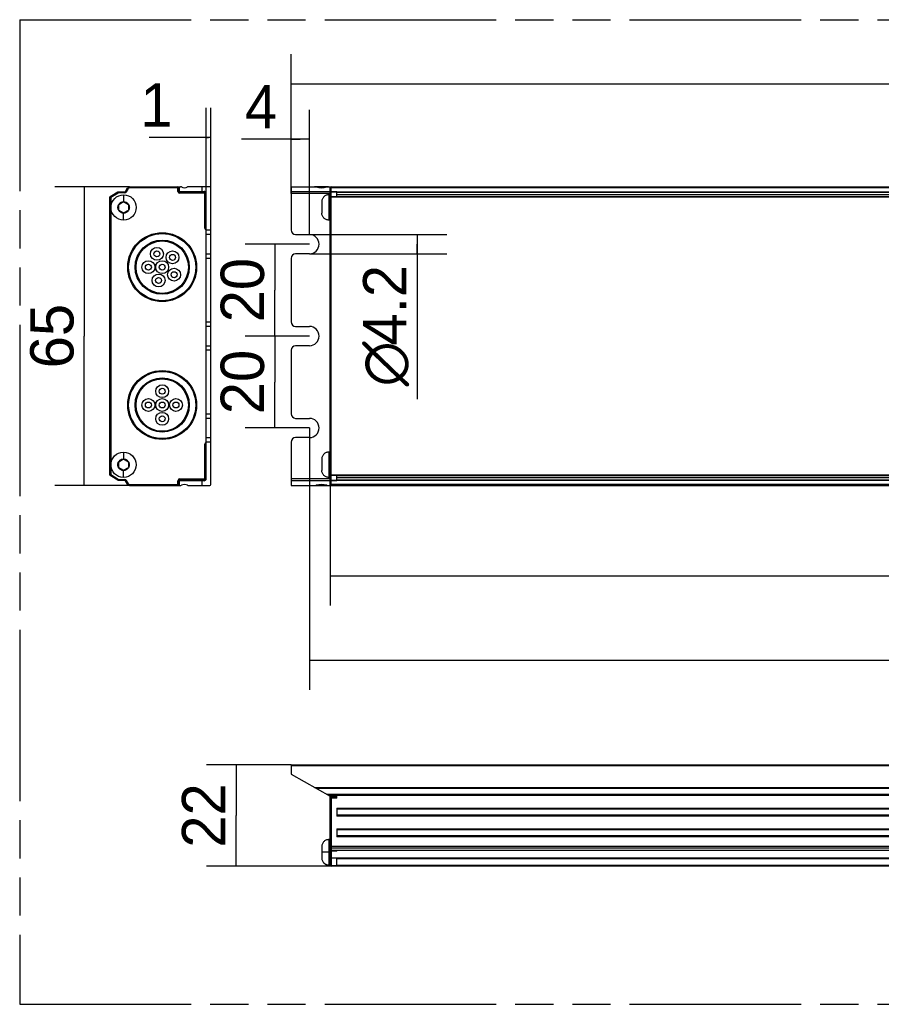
# Model space of a CAD drawing. Header units: millimetres. Extents: x 0 to 210, y 0 to 297.
# Tile 3 of 12: x 50 to 93, y 132 to 182. Entities that reach past the tile are written whole.
import ezdxf
from ezdxf.enums import TextEntityAlignment as Align

# ---------------------------------------------------------------- set-up
doc = ezdxf.new("R2010")
doc.units = ezdxf.units.MM
doc.header["$LTSCALE"] = 19.36
doc.linetypes.add('PHANTOM', pattern=[0.8, 0.45, -0.05, 0.1, -0.05, 0.1, -0.05])
doc.layers.get('0').update_dxf_attribs({"linetype": 'CONTINUOUS'})
doc.layers.add('DEFAULT_3', color=7, linetype='PHANTOM')
doc.layers.add('Z_DIM_2D', color=7, linetype='CONTINUOUS')
doc.styles.add('TEXTSTYLE_3', font='tridonic-metric-print-light.otf')
doc.styles.add('TEXTSTYLE_4', font='gdt', dxfattribs={"width": 0.7})
doc.dimstyles.new('DIMSTYLE_1', dxfattribs={"dimtxt": 2.2, "dimasz": 3.5, "dimexe": 1.5, "dimexo": 0, "dimgap": 0.55, "dimtad": 1, "dimlfac": 4.285714, "dimdsep": 46, "dimtxsty": 'TEXTSTYLE_3', "dimblk": '_FILLED', "dimblk1": '_FILLED', "dimblk2": '_FILLED', "dimcen": 0.09, "dimclrt": 5, "dimadec": 4, "dimazin": 2, "dimtp": 0.5, "dimtm": 0.5, "dimtfac": 1, "dimtofl": 0, "dimtmove": 0, "dimatfit": 3, "dimldrblk": '_FILLED', "dimfxl": 0, "dimtolj": 1, "dimarcsym": 0})
doc.dimstyles.new('DIMSTYLE_2', dxfattribs={"dimtxt": 2.2, "dimasz": 3.5, "dimexe": 1.5, "dimexo": 0, "dimgap": 0.55, "dimtad": 1, "dimdec": 4, "dimlfac": 4.285714, "dimdsep": 46, "dimtxsty": 'TEXTSTYLE_3', "dimblk": '_FILLED', "dimblk1": '_FILLED', "dimblk2": '_FILLED', "dimcen": 0.09, "dimclrt": 5, "dimadec": 4, "dimazin": 2, "dimtp": 0.1, "dimtm": 0.1, "dimtfac": 1, "dimtdec": 4, "dimtofl": 0, "dimtmove": 0, "dimatfit": 3, "dimldrblk": '_FILLED', "dimfxl": 0, "dimtolj": 1, "dimarcsym": 0})
doc.dimstyles.new('DIMSTYLE_3', dxfattribs={"dimtxt": 2.2, "dimasz": 3.5, "dimexe": 1.5, "dimexo": 0, "dimgap": 0.55, "dimtad": 1, "dimlfac": 4.285714, "dimdsep": 46, "dimtxsty": 'TEXTSTYLE_3', "dimblk": '_FILLED', "dimblk1": '_FILLED', "dimblk2": '_FILLED', "dimcen": 0.09, "dimclrt": 5, "dimadec": 4, "dimazin": 2, "dimtp": 0.1, "dimtm": 0.1, "dimtfac": 1, "dimtofl": 0, "dimtmove": 0, "dimatfit": 3, "dimldrblk": '_FILLED', "dimfxl": 0, "dimtolj": 1, "dimarcsym": 0})
doc.dimstyles.new('DIMSTYLE_4', dxfattribs={"dimtxt": 2.2, "dimasz": 3.5, "dimexe": 1.5, "dimexo": 0, "dimgap": 0.55, "dimtad": 1, "dimlfac": 4.285714, "dimdsep": 46, "dimtxsty": 'TEXTSTYLE_3', "dimblk": '_FILLED', "dimblk1": '_FILLED', "dimblk2": '_FILLED', "dimcen": 0.09, "dimclrt": 5, "dimadec": 4, "dimazin": 2, "dimtp": 0.2, "dimtm": 0.2, "dimtfac": 1, "dimtofl": 0, "dimtmove": 0, "dimatfit": 3, "dimldrblk": '_FILLED', "dimfxl": 0, "dimtolj": 1, "dimarcsym": 0})
doc.dimstyles.new('DIMSTYLE_5', dxfattribs={"dimtxt": 2.2, "dimasz": 3.5, "dimexe": 1.5, "dimexo": 0, "dimgap": 0.55, "dimtad": 1, "dimdec": 1, "dimlfac": 4.285714, "dimdsep": 46, "dimtxsty": 'TEXTSTYLE_3', "dimblk": '_FILLED', "dimblk1": '_FILLED', "dimblk2": '_FILLED', "dimcen": 0.09, "dimclrt": 5, "dimadec": 4, "dimazin": 2, "dimtp": 0.2, "dimtm": 0.2, "dimtfac": 1, "dimtdec": 1, "dimtofl": 0, "dimtmove": 0, "dimatfit": 3, "dimldrblk": '_FILLED', "dimfxl": 0, "dimtolj": 1, "dimarcsym": 0})
doc.dimstyles.new('DIMSTYLE_6', dxfattribs={"dimtxt": 2.2, "dimasz": 3.5, "dimexe": 1.5, "dimexo": 0, "dimgap": 0.55, "dimtad": 1, "dimdec": 1, "dimlfac": 4.285714, "dimdsep": 46, "dimtxsty": 'TEXTSTYLE_3', "dimblk": '_FILLED', "dimblk1": '_FILLED', "dimblk2": '_FILLED', "dimcen": 0.09, "dimclrt": 5, "dimadec": 4, "dimazin": 2, "dimtp": 0.5, "dimtm": 0.5, "dimtfac": 1, "dimtdec": 1, "dimtofl": 0, "dimtmove": 0, "dimatfit": 3, "dimldrblk": '_FILLED', "dimfxl": 0, "dimtolj": 1, "dimarcsym": 0})
doc.dimstyles.new('DIMSTYLE_7', dxfattribs={"dimtxt": 2.2, "dimasz": 3.5, "dimexe": 1.5, "dimexo": 0, "dimgap": 0.55, "dimtad": 1, "dimdec": 1, "dimlfac": 4.285714, "dimdsep": 46, "dimtxsty": 'TEXTSTYLE_3', "dimblk": '_FILLED', "dimblk1": '_FILLED', "dimblk2": '_FILLED', "dimcen": 0.09, "dimclrt": 5, "dimadec": 4, "dimazin": 2, "dimtp": 0.1, "dimtm": 0.1, "dimtfac": 1, "dimtdec": 1, "dimtofl": 0, "dimtmove": 0, "dimatfit": 3, "dimldrblk": '_FILLED', "dimfxl": 0, "dimtolj": 1, "dimarcsym": 0})
doc.dimstyles.new('DIMSTYLE_8', dxfattribs={"dimtxt": 2.2, "dimasz": 3.5, "dimexe": 1.5, "dimexo": 0, "dimgap": 0.55, "dimtad": 1, "dimdec": 1, "dimlfac": 4.285714, "dimdsep": 46, "dimtxsty": 'TEXTSTYLE_3', "dimblk": '_FILLED', "dimblk1": '_FILLED', "dimblk2": '_FILLED', "dimcen": 0.09, "dimclrt": 5, "dimadec": 4, "dimazin": 2, "dimtp": 0.3, "dimtm": 0.3, "dimtfac": 1, "dimtdec": 1, "dimtofl": 0, "dimtmove": 0, "dimatfit": 3, "dimldrblk": '_FILLED', "dimfxl": 0, "dimtolj": 1, "dimarcsym": 0})

# ---------------------------------------------------------------- blocks, each defined once
blk = doc.blocks.new('*D2')
at = {"layer": 'Z_DIM_2D', "color": 2, "linetype": 'Continuous', "transparency": 16777216}
for p, q in [((65.372, 159.217), (65.372, 152.587)), ((133.039, 159.217), (133.039, 152.587)), ((65.372, 154.087), (99.206, 154.087)), ((133.039, 154.087), (99.206, 154.087))]:
    blk.add_line(p, q, dxfattribs=at)
at = {"layer": 'Z_DIM_2D', "color": 5, "linetype": 'Continuous', "transparency": 16777216, "style": 'TEXTSTYLE_3'}
blk.add_text('290', height=2.2, dxfattribs=at).set_placement((99.206, 154.637), align=Align.CENTER)
blk = doc.blocks.new('_FILLED')
at = {"color": 0, "linetype": 'ByBlock'}
blk.add_solid([(0, 0), (-1, 0.125), (-1, -0.125)], dxfattribs=at)
blk = doc.blocks.new('_NONE')
blk = doc.blocks.new('*D3')
at = {"layer": 'Z_DIM_2D', "color": 2, "linetype": 'Continuous', "transparency": 16777216}
for p, q in [((64.322, 171.42), (71.296, 171.42)), ((69.796, 171.42), (69.796, 170.93)), ((69.796, 170.44), (69.796, 170.93)), ((69.796, 170.93), (69.796, 163.057)), ((64.322, 170.44), (71.296, 170.44))]:
    blk.add_line(p, q, dxfattribs=at)
at = {"layer": 'Z_DIM_2D', "color": 5, "linetype": 'Continuous', "transparency": 16777216}
for s, style, p in [('4.2', 'TEXTSTYLE_3', (69.246, 169.874)), ('n', 'TEXTSTYLE_4', (69.246, 165.991))]:
    blk.add_text(s, height=2.2, rotation=90, dxfattribs=dict(at, style=style)).set_placement(p, align=Align.RIGHT)
blk = doc.blocks.new('*D4')
at = {"layer": 'Z_DIM_2D', "color": 2, "linetype": 'Continuous', "transparency": 16777216}
for p, q in [((63.389, 173.497), (63.389, 177.756)), ((64.322, 171.42), (64.322, 177.756)), ((63.856, 176.256), (60.881, 176.256)), ((63.389, 176.256), (63.856, 176.256)), ((64.322, 176.256), (63.856, 176.256))]:
    blk.add_line(p, q, dxfattribs=at)
at = {"layer": 'Z_DIM_2D', "color": 5, "linetype": 'Continuous', "transparency": 16777216, "style": 'TEXTSTYLE_3'}
blk.add_text('4', height=2.2, dxfattribs=at).set_placement((62.68, 176.806), align=Align.RIGHT)
blk = doc.blocks.new('*D5')
at = {"layer": 'Z_DIM_2D', "color": 2, "linetype": 'Continuous', "transparency": 16777216}
for p, q in [((64.322, 166.263), (61.066, 166.263)), ((62.566, 166.263), (62.566, 163.93)), ((62.566, 161.597), (62.566, 163.93)), ((64.322, 161.597), (61.066, 161.597))]:
    blk.add_line(p, q, dxfattribs=at)
at = {"layer": 'Z_DIM_2D', "color": 5, "linetype": 'Continuous', "transparency": 16777216, "style": 'TEXTSTYLE_3'}
blk.add_text('20', height=2.2, rotation=90, dxfattribs=at).set_placement((62.016, 163.93), align=Align.CENTER)
blk = doc.blocks.new('*D6')
at = {"layer": 'Z_DIM_2D', "color": 2, "linetype": 'Continuous', "transparency": 16777216}
for p, q in [((134.089, 166.263), (134.089, 155.103)), ((64.322, 161.597), (64.322, 154.111)), ((64.322, 155.805), (64.322, 148.305)), ((134.089, 153.058), (134.089, 148.305)), ((64.322, 149.805), (99.206, 149.805)), ((134.089, 149.805), (99.206, 149.805))]:
    blk.add_line(p, q, dxfattribs=at)
at = {"layer": 'Z_DIM_2D', "color": 5, "linetype": 'Continuous', "transparency": 16777216, "style": 'TEXTSTYLE_3'}
blk.add_text('299', height=2.2, dxfattribs=at).set_placement((99.206, 150.355), align=Align.CENTER)
blk = doc.blocks.new('*D7')
at = {"layer": 'Z_DIM_2D', "color": 2, "linetype": 'Continuous', "transparency": 16777216}
for p, q in [((63.389, 144.485), (59.099, 144.485)), ((60.599, 144.485), (60.599, 141.918)), ((60.599, 139.351), (60.599, 141.918)), ((65.419, 139.351), (59.099, 139.351))]:
    blk.add_line(p, q, dxfattribs=at)
at = {"layer": 'Z_DIM_2D', "color": 5, "linetype": 'Continuous', "transparency": 16777216, "style": 'TEXTSTYLE_3'}
blk.add_text('22', height=2.2, rotation=90, dxfattribs=at).set_placement((60.049, 141.918), align=Align.CENTER)
blk = doc.blocks.new('*D10')
at = {"layer": 'Z_DIM_2D', "color": 2, "linetype": 'Continuous', "transparency": 16777216}
for p, q in [((64.322, 170.93), (61.066, 170.93)), ((62.566, 170.93), (62.566, 168.597)), ((62.566, 166.263), (62.566, 168.597)), ((64.322, 166.263), (61.066, 166.263))]:
    blk.add_line(p, q, dxfattribs=at)
at = {"layer": 'Z_DIM_2D', "color": 5, "linetype": 'Continuous', "transparency": 16777216, "style": 'TEXTSTYLE_3'}
blk.add_text('20', height=2.2, rotation=90, dxfattribs=at).set_placement((62.016, 168.597), align=Align.CENTER)
blk = doc.blocks.new('*D11')
at = {"layer": 'Z_DIM_2D', "color": 2, "linetype": 'Continuous', "transparency": 16777216}
for p, q in [((63.389, 173.497), (63.389, 180.58)), ((135.022, 173.497), (135.022, 180.58)), ((63.389, 179.08), (99.206, 179.08)), ((135.022, 179.08), (99.206, 179.08))]:
    blk.add_line(p, q, dxfattribs=at)
at = {"layer": 'Z_DIM_2D', "color": 5, "linetype": 'Continuous', "transparency": 16777216, "style": 'TEXTSTYLE_3'}
blk.add_text('307', height=2.2, dxfattribs=at).set_placement((99.206, 179.63), align=Align.CENTER)
blk = doc.blocks.new('*D12')
at = {"layer": 'Z_DIM_2D', "color": 2, "linetype": 'Continuous', "transparency": 16777216}
for p, q in [((59.086, 171.42), (59.086, 177.848)), ((59.32, 173.8), (59.32, 177.848)), ((59.203, 176.348), (56.184, 176.348)), ((59.086, 176.348), (59.203, 176.348)), ((59.32, 176.348), (59.203, 176.348))]:
    blk.add_line(p, q, dxfattribs=at)
at = {"layer": 'Z_DIM_2D', "color": 5, "linetype": 'Continuous', "transparency": 16777216, "style": 'TEXTSTYLE_3'}
blk.add_text('1', height=2.2, dxfattribs=at).set_placement((57.37, 176.898), align=Align.RIGHT)
blk = doc.blocks.new('*D13')
at = {"layer": 'Z_DIM_2D', "color": 2, "linetype": 'Continuous', "transparency": 16777216}
for p, q in [((55.189, 173.847), (51.392, 173.847)), ((52.892, 173.847), (52.892, 166.263)), ((52.892, 158.68), (52.892, 166.263)), ((55.189, 158.68), (51.392, 158.68))]:
    blk.add_line(p, q, dxfattribs=at)
at = {"layer": 'Z_DIM_2D', "color": 5, "linetype": 'Continuous', "transparency": 16777216, "style": 'TEXTSTYLE_3'}
blk.add_text('65', height=2.2, rotation=90, dxfattribs=at).set_placement((52.342, 166.263), align=Align.CENTER)

msp = doc.modelspace()

# ---------------------------------------------------------------- linework, layer by layer
at = {"color": 7, "linetype": 'Continuous'}
for p, q in [((54.208355, 173.349632), (54.588737, 173.586491)), ((54.601071, 173.590017), (54.946494, 173.590017)), ((54.986908, 173.613351), (55.087944, 173.788351)), ((55.188981, 173.846684), (57.774273, 173.846684)), ((57.686355, 173.800017), (57.686355, 173.613351)), ((57.733022, 173.613351), (57.733022, 173.846684)), ((57.733022, 173.613351), (58.969689, 173.613351)), ((57.733022, 173.566684), (59.016355, 173.566684)), ((59.273022, 173.846684), (58.181772, 173.846684)), ((58.853022, 173.846684), (58.853022, 173.613351)), ((59.063022, 173.520017), (59.063022, 171.746684)), ((59.319689, 158.726684), (59.319689, 173.800017)), ((63.388851, 173.846684), (63.388851, 171.653351)), ((63.388851, 173.846684), (135.022184, 173.846684)), ((63.388851, 173.613351), (65.372184, 173.613351)), ((65.372184, 158.680017), (65.372184, 173.846684)), ((65.418851, 173.590017), (132.992184, 173.590017)), ((65.722184, 173.590017), (65.722184, 173.613351)), ((65.722184, 173.349632), (65.722184, 173.586491)), ((54.186355, 159.216684), (54.186355, 173.310017)), ((54.886355, 173.075251), (54.645109, 172.935968)), ((55.127602, 172.935968), (54.886355, 173.075251)), ((59.086355, 159.030017), (59.086355, 173.496684)), ((64.952184, 173.088351), (64.952184, 172.505017)), ((65.372184, 173.438351), (65.302184, 173.438351)), ((65.722184, 173.356684), (132.688851, 173.356684)), ((54.645109, 172.6574), (54.645109, 172.935968)), ((54.645109, 172.6574), (54.886355, 172.518117)), ((54.886355, 172.518117), (55.127602, 172.6574)), ((55.127602, 172.935968), (55.127602, 172.6574)), ((65.372184, 172.155017), (65.302184, 172.155017)), ((59.319689, 171.420017), (59.086355, 171.420017)), ((63.622184, 171.420017), (64.322184, 171.420017)), ((59.086355, 170.440017), (59.319689, 170.440017)), ((63.388851, 170.206684), (63.388851, 166.986684)), ((64.322184, 170.440017), (63.622184, 170.440017)), ((59.063022, 168.900017), (59.063022, 163.626684)), ((59.319689, 166.753351), (59.086355, 166.753351)), ((63.622184, 166.753351), (64.322184, 166.753351)), ((59.086355, 165.773351), (59.319689, 165.773351)), ((63.388851, 165.540017), (63.388851, 162.320017)), ((64.322184, 165.773351), (63.622184, 165.773351)), ((59.319689, 162.086684), (59.086355, 162.086684)), ((63.622184, 162.086684), (64.322184, 162.086684)), ((59.086355, 161.106684), (59.319689, 161.106684)), ((64.322184, 161.106684), (63.622184, 161.106684)), ((59.063022, 160.780017), (59.063022, 159.006684)), ((63.388851, 160.873351), (63.388851, 158.680017)), ((54.886355, 160.008585), (54.645109, 159.869301)), ((55.127602, 159.869301), (54.886355, 160.008585)), ((64.952184, 160.021684), (64.952184, 159.438351)), ((65.372184, 160.371684), (65.302184, 160.371684)), ((54.645109, 159.590734), (54.645109, 159.869301)), ((54.645109, 159.590734), (54.886355, 159.45145)), ((54.886355, 159.45145), (55.127602, 159.590734)), ((55.127602, 159.869301), (55.127602, 159.590734)), ((54.588737, 158.94021), (54.208355, 159.17707)), ((65.372184, 159.088351), (65.302184, 159.088351)), ((65.722184, 158.94021), (65.722184, 159.17707)), ((132.688851, 159.170017), (65.722184, 159.170017)), ((54.946494, 158.936684), (54.601071, 158.936684)), ((55.087944, 158.738351), (54.986908, 158.913351)), ((55.188981, 158.680017), (57.774273, 158.680017)), ((57.686355, 158.913351), (57.686355, 158.726684)), ((59.016355, 158.960017), (57.733022, 158.960017)), ((58.969689, 158.913351), (57.733022, 158.913351)), ((57.733022, 158.680017), (57.733022, 158.913351)), ((58.181772, 158.680017), (59.273022, 158.680017)), ((58.853022, 158.913351), (58.853022, 158.680017)), ((65.372184, 158.913351), (63.388851, 158.913351)), ((63.388851, 158.680017), (135.022184, 158.680017)), ((132.992184, 158.936684), (65.418851, 158.936684)), ((65.722184, 158.913351), (65.722184, 158.936684)), ((63.388851, 144.484684), (63.388851, 144.018017)), ((63.388851, 144.484684), (135.022184, 144.484684)), ((63.388851, 144.018017), (65.372184, 142.898017)), ((65.372184, 139.398017), (65.372184, 142.898017)), ((65.372184, 142.898017), (65.722184, 142.898017)), ((65.722184, 142.85135), (65.418851, 142.85135)), ((65.722184, 142.804684), (65.722184, 142.898017)), ((65.722184, 142.296766), (65.722184, 141.889267)), ((65.722184, 141.246766), (65.722184, 140.839267)), ((65.372184, 140.693017), (65.302184, 140.693017)), ((64.952184, 140.343016), (64.952184, 139.755092)), ((65.722184, 140.111488), (65.722184, 140.151903)), ((132.688851, 140.138431), (65.722184, 140.138431)), ((64.952185, 139.759709), (64.954087, 139.718647)), ((64.954087, 139.72324), (64.959825, 139.682372)), ((65.722184, 139.373349), (65.722184, 139.753732)), ((65.722184, 139.742732), (132.688851, 139.742732)), ((65.372184, 139.409684), (65.302184, 139.409684)), ((65.372184, 139.405091), (65.302184, 139.405091)), ((132.992184, 139.35135), (65.418851, 139.35135))]:
    msp.add_line(p, q, dxfattribs=at)
at = {"color": 9, "linetype": 'Continuous'}
for p, q in [((54.233022, 173.310017), (54.607741, 173.543351)), ((54.588737, 173.586491), (54.607741, 173.543351)), ((54.601071, 173.590017), (54.607741, 173.543351)), ((54.946494, 173.543351), (54.607741, 173.543351)), ((54.946494, 173.543351), (54.946494, 173.590017)), ((54.986908, 173.613351), (55.027323, 173.590017)), ((55.027323, 173.590017), (55.128359, 173.765017)), ((55.128359, 173.765017), (55.087944, 173.788351)), ((55.188981, 173.846684), (55.188981, 173.800017)), ((57.686355, 173.800017), (55.188981, 173.800017)), ((57.639689, 173.613351), (57.639689, 173.846684)), ((57.639689, 173.613351), (57.686355, 173.613351)), ((57.733022, 173.566684), (57.733022, 173.520017)), ((59.063022, 173.520017), (57.733022, 173.520017)), ((59.016355, 171.746684), (59.016355, 173.566684)), ((65.209216, 173.835054), (64.667444, 173.835054)), ((65.372759, 173.768667), (65.372184, 173.765017)), ((65.372184, 173.543351), (65.372765, 173.550141)), ((65.418851, 158.680017), (65.418851, 173.846684)), ((132.992184, 173.788351), (65.418851, 173.788351)), ((65.418851, 173.613351), (65.722184, 173.613351)), ((65.722184, 173.586491), (65.418851, 173.586491)), ((132.688851, 173.555017), (65.722184, 173.555017)), ((54.233022, 173.310017), (54.186355, 173.310017)), ((54.208355, 173.349632), (54.233022, 173.310017)), ((54.233022, 173.310017), (54.233022, 159.216684)), ((54.88635, 173.438348), (54.886353, 173.088351)), ((65.372184, 173.496684), (63.388851, 173.496684)), ((65.302184, 173.438351), (65.302184, 172.155017)), ((133.038851, 173.310017), (65.372184, 173.310017)), ((65.418851, 173.349632), (65.722184, 173.349632)), ((65.722184, 173.461684), (132.688851, 173.461684)), ((54.886361, 172.15502), (54.886358, 172.505017)), ((59.016355, 171.746684), (59.063022, 171.746684)), ((59.086355, 171.653351), (59.319689, 171.653351)), ((59.319689, 170.206684), (59.086355, 170.206684)), ((59.086355, 166.986684), (59.319689, 166.986684)), ((59.319689, 165.540017), (59.086355, 165.540017)), ((59.086355, 162.320017), (59.319689, 162.320017)), ((59.063022, 160.780017), (59.016355, 160.780017)), ((59.016355, 158.960017), (59.016355, 160.780017)), ((59.319689, 160.873351), (59.086355, 160.873351)), ((54.881757, 160.371681), (54.88176, 160.021684)), ((65.302184, 160.371684), (65.302184, 159.088351)), ((54.186355, 159.216684), (54.233022, 159.216684)), ((54.233022, 159.216684), (54.208658, 159.177557)), ((54.607741, 158.983351), (54.233022, 159.216684)), ((54.881768, 159.088353), (54.881765, 159.43835)), ((57.733022, 159.006684), (59.063022, 159.006684)), ((57.733022, 159.006684), (57.733022, 158.960017)), ((63.388851, 159.030017), (65.372184, 159.030017)), ((65.372184, 159.216684), (133.038851, 159.216684)), ((65.722184, 159.17707), (65.418851, 159.17707)), ((132.688851, 159.065017), (65.722184, 159.065017)), ((54.588966, 158.940737), (54.588737, 158.94021)), ((54.607741, 158.983351), (54.588966, 158.940737)), ((54.601155, 158.937251), (54.601071, 158.936684)), ((54.607741, 158.983351), (54.601155, 158.937251)), ((54.607741, 158.983351), (54.946494, 158.983351)), ((54.946494, 158.936684), (54.946494, 158.983351)), ((55.027323, 158.936684), (54.986908, 158.913351)), ((55.128359, 158.761684), (55.027323, 158.936684)), ((55.087944, 158.738351), (55.128359, 158.761684)), ((55.188981, 158.726684), (57.686355, 158.726684)), ((55.188981, 158.726684), (55.188981, 158.680017)), ((57.686355, 158.913351), (57.639689, 158.913351)), ((57.639689, 158.680017), (57.639689, 158.913351)), ((65.209216, 158.691648), (64.667444, 158.691648)), ((65.372771, 158.976522), (65.372184, 158.983351)), ((65.372759, 158.933034), (65.372184, 158.936684)), ((65.418851, 158.94021), (65.722184, 158.94021)), ((65.722184, 158.913351), (65.418851, 158.913351)), ((65.418851, 158.738351), (132.992184, 158.738351)), ((65.722184, 158.971684), (132.688851, 158.971684)), ((135.022184, 144.438017), (63.388851, 144.438017)), ((64.577523, 143.346766), (133.833511, 143.346766)), ((133.743591, 143.295988), (64.667444, 143.295988)), ((133.201819, 142.990046), (65.209216, 142.990046)), ((133.111898, 142.939267), (65.299136, 142.939267)), ((65.722184, 142.804684), (65.372184, 142.804684)), ((65.418851, 142.898017), (65.418851, 139.35135)), ((65.722184, 142.296766), (132.688851, 142.296766)), ((132.688851, 142.245988), (65.722184, 142.245988)), ((132.688851, 141.940046), (65.722184, 141.940046)), ((132.688851, 141.889267), (65.722184, 141.889267)), ((65.722184, 141.246766), (132.688851, 141.246766)), ((132.688851, 141.195988), (65.722184, 141.195988)), ((65.302184, 140.693017), (65.302184, 139.409684)), ((132.688851, 140.890046), (65.722184, 140.890046)), ((132.688851, 140.839267), (65.722184, 140.839267)), ((65.302183, 140.051356), (64.952185, 140.051353)), ((65.372184, 140.353975), (133.038851, 140.353975)), ((65.722184, 140.111488), (65.372184, 140.111488)), ((132.992184, 140.252939), (65.418851, 140.252939)), ((65.418851, 140.151903), (65.722184, 140.151903)), ((65.418851, 139.766065), (132.992184, 139.766065)), ((65.722184, 139.753732), (65.418851, 139.753732)), ((132.688851, 139.739122), (65.722184, 139.739122)), ((65.302184, 139.407412), (65.302184, 139.405091)), ((65.418851, 139.373349), (65.722184, 139.373349)), ((65.722184, 139.398017), (132.688851, 139.398017))]:
    msp.add_line(p, q, dxfattribs=at)
for points in [[(65.372184, 173.590017), (65.372759, 173.593667), (65.374468, 173.597228), (65.37727, 173.60061), (65.381097, 173.603732), (65.385852, 173.606516), (65.391421, 173.608894), (65.397664, 173.610807), (65.40443, 173.612209), (65.41155, 173.613063), (65.418851, 173.613351)], [(65.418851, 173.788351), (65.41155, 173.788063), (65.40443, 173.787209), (65.397664, 173.785807), (65.391421, 173.783894), (65.385852, 173.781516), (65.381097, 173.778732), (65.37727, 173.77561), (65.374468, 173.772228), (65.372759, 173.768667)], [(65.372765, 173.550141), (65.374489, 173.556741), (65.37731, 173.563008), (65.381155, 173.568782), (65.385922, 173.573919), (65.391495, 173.578302), (65.397741, 173.581824), (65.404498, 173.5844), (65.411592, 173.585965), (65.418851, 173.586491)], [(54.886355, 172.505017), (54.853485, 172.506893), (54.82143, 172.512335), (54.789992, 172.521417), (54.759766, 172.533921), (54.73117, 172.549756), (54.704546, 172.568617), (54.680327, 172.590234), (54.658656, 172.614415), (54.639726, 172.641028), (54.62382, 172.669625), (54.611253, 172.699859), (54.602114, 172.731297), (54.596598, 172.763523), (54.59469, 172.79614), (54.596472, 172.828741), (54.601855, 172.860936), (54.610834, 172.892326), (54.623238, 172.922533), (54.638984, 172.951164), (54.657791, 172.977867), (54.679415, 173.002216), (54.703652, 173.024035), (54.730369, 173.043103), (54.759109, 173.059129), (54.78952, 173.071781), (54.82115, 173.080968), (54.853357, 173.086467), (54.886355, 173.088351)], [(54.886355, 173.088351), (54.919226, 173.086475), (54.951281, 173.081033), (54.982719, 173.071951), (55.012945, 173.059447), (55.041541, 173.043612), (55.068165, 173.024751), (55.092384, 173.003134), (55.114055, 172.978953), (55.132985, 172.95234), (55.148891, 172.923743), (55.161458, 172.893509), (55.170597, 172.862071), (55.176113, 172.829845), (55.178021, 172.797228), (55.176239, 172.764627), (55.170856, 172.732432), (55.161877, 172.701042), (55.149473, 172.670835), (55.133727, 172.642204), (55.11492, 172.615501), (55.093296, 172.591152), (55.069059, 172.569333), (55.042342, 172.550265), (55.013602, 172.534239), (54.983191, 172.521587), (54.951561, 172.5124), (54.919354, 172.506901), (54.886355, 172.505017)], [(65.372184, 173.310017), (65.372759, 173.316216), (65.37447, 173.322264), (65.377277, 173.328012), (65.38111, 173.333318), (65.385875, 173.338048), (65.391451, 173.342085), (65.3977, 173.345329), (65.404464, 173.347702), (65.411572, 173.349147), (65.418851, 173.349632)], [(54.881763, 159.438351), (54.848892, 159.440226), (54.816837, 159.445669), (54.785399, 159.45475), (54.755174, 159.467254), (54.726577, 159.483089), (54.699953, 159.50195), (54.675734, 159.523567), (54.654063, 159.547748), (54.635134, 159.574361), (54.619227, 159.602958), (54.606661, 159.633192), (54.597521, 159.66463), (54.592005, 159.696856), (54.590097, 159.729473), (54.591879, 159.762074), (54.597262, 159.79427), (54.606242, 159.825659), (54.618645, 159.855866), (54.634391, 159.884497), (54.653198, 159.9112), (54.674822, 159.935549), (54.699059, 159.957368), (54.725776, 159.976436), (54.754516, 159.992463), (54.784927, 160.005114), (54.816557, 160.014302), (54.848764, 160.0198), (54.881763, 160.021684)], [(54.881763, 160.021684), (54.914633, 160.019808), (54.946688, 160.014366), (54.978127, 160.005284), (55.008352, 159.992781), (55.036948, 159.976946), (55.063572, 159.958084), (55.087791, 159.936468), (55.109462, 159.912287), (55.128392, 159.885674), (55.144298, 159.857076), (55.156865, 159.826843), (55.166005, 159.795405), (55.171521, 159.763178), (55.173428, 159.730561), (55.171646, 159.69796), (55.166263, 159.665765), (55.157284, 159.634375), (55.144881, 159.604169), (55.129134, 159.575537), (55.110328, 159.548835), (55.088704, 159.524486), (55.064467, 159.502666), (55.037749, 159.483599), (55.009009, 159.467572), (54.978598, 159.45492), (54.946969, 159.445733), (54.914761, 159.440235), (54.881763, 159.438351)], [(65.418851, 159.17707), (65.41155, 159.177557), (65.40443, 159.179008), (65.397664, 159.181387), (65.391421, 159.184635), (65.385852, 159.188672), (65.381097, 159.193399), (65.37727, 159.198699), (65.374468, 159.204442), (65.372759, 159.210487), (65.372184, 159.216684)], [(65.372184, 158.761684), (65.372759, 158.758034), (65.374468, 158.754474), (65.37727, 158.751091), (65.381097, 158.747969), (65.385852, 158.745185), (65.391421, 158.742807)], [(65.397664, 158.915894), (65.391421, 158.917807), (65.385852, 158.920185), (65.381097, 158.922969), (65.37727, 158.926091), (65.374468, 158.929474), (65.372759, 158.933034)], [(65.397715, 158.944889), (65.391489, 158.948403), (65.385936, 158.952769), (65.381181, 158.957886), (65.377338, 158.963643), (65.374509, 158.969904), (65.372771, 158.976522)], [(65.391421, 158.742807), (65.397664, 158.740894), (65.40443, 158.739493), (65.41155, 158.738638), (65.418851, 158.738351)], [(65.418851, 158.913351), (65.41155, 158.913638), (65.40443, 158.914493), (65.397664, 158.915894)], [(65.418851, 158.94021), (65.411564, 158.940741), (65.404461, 158.942312), (65.397715, 158.944889)], [(65.418851, 140.252939), (65.41155, 140.253437), (65.40443, 140.254917), (65.397664, 140.257344), (65.391421, 140.260658), (65.385852, 140.264776), (65.381097, 140.269599), (65.37727, 140.275006), (65.374468, 140.280865), (65.372759, 140.287031), (65.372184, 140.293354)], [(65.372184, 140.192317), (65.372759, 140.185995), (65.374468, 140.179829), (65.37727, 140.17397), (65.381097, 140.168562), (65.385852, 140.16374), (65.391421, 140.159621), (65.397664, 140.156308), (65.40443, 140.153881), (65.41155, 140.1524), (65.418851, 140.151903)], [(65.372184, 139.772736), (65.372765, 139.769758), (65.374489, 139.766837), (65.37731, 139.764076), (65.381155, 139.761533), (65.385922, 139.759269), (65.391495, 139.757339), (65.397741, 139.755786), (65.404498, 139.754653), (65.411592, 139.75396), (65.418851, 139.753732)], [(65.372184, 139.772736), (65.372772, 139.771668), (65.374513, 139.770655), (65.37735, 139.769686), (65.381205, 139.768794), (65.385974, 139.768003), (65.39154, 139.767327), (65.397773, 139.766786), (65.404515, 139.766388), (65.411599, 139.766149), (65.418851, 139.766065)], [(65.372184, 139.398017), (65.372759, 139.394157), (65.37447, 139.390391), (65.377277, 139.386812), (65.38111, 139.383508), (65.385875, 139.380563), (65.391451, 139.378049), (65.3977, 139.376028), (65.404464, 139.374551), (65.411572, 139.373651), (65.418851, 139.373349)]]:
    msp.add_lwpolyline(points, dxfattribs=at)
at = {"color": 7, "linetype": 'Continuous'}
for points in [[(65.302183, 173.438348), (65.26805, 173.436679), (65.234276, 173.431695), (65.201503, 173.423552), (65.169908, 173.412389), (65.13978, 173.398383), (65.111117, 173.381595), (65.083902, 173.361933), (65.058497, 173.339578), (65.0352, 173.314658), (65.014239, 173.287311), (64.995872, 173.257673), (64.980423, 173.226072), (64.968153, 173.192857), (64.959288, 173.158495), (64.95395, 173.123455), (64.952185, 173.088351)], [(65.302183, 172.15502), (65.26805, 172.156688), (65.234276, 172.161673), (65.201503, 172.169816), (65.169908, 172.180979), (65.13978, 172.194984), (65.111117, 172.211773), (65.083902, 172.231435), (65.058497, 172.25379), (65.0352, 172.27871), (65.014239, 172.306057), (64.995872, 172.335695), (64.980423, 172.367296), (64.968153, 172.400511), (64.959288, 172.434873), (64.95395, 172.469913), (64.952185, 172.505017)], [(65.302183, 160.371681), (65.26805, 160.370013), (65.234276, 160.365029), (65.201503, 160.356886), (65.169908, 160.345722), (65.13978, 160.331717), (65.111117, 160.314928), (65.083902, 160.295267), (65.058497, 160.272912), (65.0352, 160.247991), (65.014239, 160.220644), (64.995872, 160.191006), (64.980423, 160.159405), (64.968153, 160.12619), (64.959288, 160.091829), (64.95395, 160.056789), (64.952185, 160.021684)], [(65.302183, 159.088353), (65.26805, 159.090022), (65.234276, 159.095006), (65.201503, 159.103149), (65.169908, 159.114313), (65.13978, 159.128318), (65.111117, 159.145107), (65.083902, 159.164768), (65.058497, 159.187123), (65.0352, 159.212044), (65.014239, 159.23939), (64.995872, 159.269029), (64.980423, 159.300629), (64.968153, 159.333844), (64.959288, 159.368206), (64.95395, 159.403246), (64.952185, 159.43835)], [(65.302209, 140.693016), (65.297632, 140.692986), (65.261414, 140.690634), (65.225728, 140.684561), (65.190884, 140.674848), (65.157259, 140.661597), (65.125188, 140.644963), (65.094979, 140.625086), (65.066946, 140.602171), (65.041376, 140.576419), (65.018576, 140.548111), (64.998833, 140.517592), (64.982338, 140.485128), (64.969278, 140.451058), (64.959825, 140.415736), (64.954087, 140.379461), (64.952185, 140.342992)], [(64.959825, 139.686964), (64.969278, 139.651642), (64.982338, 139.617572), (64.998833, 139.585109), (65.018576, 139.554589), (65.041376, 139.526282), (65.066946, 139.500529), (65.094979, 139.477614), (65.125188, 139.457737), (65.157259, 139.441103), (65.190884, 139.427853), (65.225728, 139.41814), (65.261414, 139.412066), (65.297632, 139.409714), (65.302209, 139.409684)], [(64.959825, 139.682372), (64.969278, 139.647049), (64.982338, 139.612979), (64.998833, 139.580516), (65.018576, 139.549996), (65.041376, 139.521689), (65.066946, 139.495936), (65.094979, 139.473022), (65.125188, 139.453145), (65.157259, 139.43651), (65.190884, 139.42326), (65.225728, 139.413547), (65.261414, 139.407473)], [(65.261414, 139.407473), (65.297632, 139.405121), (65.302209, 139.405091)]]:
    msp.add_lwpolyline(points, dxfattribs=at)
for centre, radius in [((54.886355, 172.796684), 0.641667), ((56.846355, 169.763351), 1.75), ((56.846355, 169.763351), 1.33), ((56.578022, 170.440017), 0.326667), ((56.578022, 170.440017), 0.151667), ((57.371355, 170.260351), 0.326667), ((56.146355, 169.763351), 0.326667), ((56.846355, 169.763351), 0.326667), ((57.371355, 170.260351), 0.151667), ((56.146355, 169.763351), 0.151667), ((56.846355, 169.763351), 0.151667), ((57.450689, 169.380684), 0.326667), ((57.450689, 169.380684), 0.151667), ((56.662022, 169.086684), 0.326667), ((56.662022, 169.086684), 0.151667), ((56.846355, 162.763351), 1.75), ((56.846355, 162.763351), 1.33), ((56.846355, 163.463351), 0.326667), ((56.846355, 163.463351), 0.151667), ((56.146355, 162.763351), 0.326667), ((56.846355, 162.763351), 0.326667), ((57.546355, 162.763351), 0.326667), ((56.146355, 162.763351), 0.151667), ((56.846355, 162.763351), 0.151667), ((57.546355, 162.763351), 0.151667), ((56.846355, 162.063351), 0.326667), ((56.846355, 162.063351), 0.151667), ((54.881763, 159.730017), 0.641667)]:
    msp.add_circle(centre, radius, dxfattribs=at)
at = {"color": 9, "linetype": 'Continuous'}
for centre, radius in [((56.846355, 169.763351), 1.703333), ((56.846355, 169.763351), 1.376667), ((56.846355, 162.763351), 1.703333), ((56.846355, 162.763351), 1.376667)]:
    msp.add_circle(centre, radius, dxfattribs=at)
at = {"color": 7, "linetype": 'Continuous'}
for centre, radius, start, end in [((54.601071, 173.566684), 0.023333, 90, 121.9100397), ((54.946494, 173.636684), 0.046667, 270, 330), ((55.188981, 173.730017), 0.116667, 90, 150), ((57.639689, 173.800017), 0.046667, 0, 90), ((57.733022, 173.613351), 0.046667, 180, 270), ((57.774273, 173.730017), 0.116667, 64.1990462, 90), ((57.978022, 174.151476), 0.351458, 244.1990463, 295.8009537), ((58.181772, 173.730017), 0.116667, 90, 115.8009537), ((58.969689, 173.496684), 0.116667, 0, 90), ((59.016355, 173.520017), 0.046667, 0, 90), ((59.273022, 173.800017), 0.046667, 0, 90), ((65.418851, 173.800017), 0.046667, 90, 180), ((65.418851, 173.543351), 0.046667, 90, 180), ((54.233022, 173.310017), 0.046667, 121.9100397, 180), ((59.086355, 171.746684), 0.023333, 180, 270), ((63.622184, 171.653351), 0.233333, 180, 270), ((64.322184, 170.930017), 0.49, 270, 90), ((63.622184, 170.206684), 0.233333, 90, 180), ((59.086355, 168.900017), 0.023333, 90, 180), ((63.622184, 166.986684), 0.233333, 180, 270), ((64.322184, 166.263351), 0.49, 270, 90), ((63.622184, 165.540017), 0.233333, 90, 180), ((59.086355, 163.626684), 0.023333, 180, 270), ((63.622184, 162.320017), 0.233333, 180, 270), ((64.322184, 161.596684), 0.49, 270, 90), ((63.622184, 160.873351), 0.233333, 90, 180), ((59.086355, 160.780017), 0.023333, 90, 180), ((54.233022, 159.216684), 0.046667, 180, 238.0899603), ((58.969689, 159.030017), 0.116667, 270, 360), ((59.016355, 159.006684), 0.046667, 270, 360), ((54.601071, 158.960017), 0.023333, 238.0899603, 270), ((54.946494, 158.890017), 0.046667, 30, 90), ((55.188981, 158.796684), 0.116667, 210, 270), ((57.639689, 158.726684), 0.046667, 270, 360), ((57.733022, 158.913351), 0.046667, 90, 180), ((57.774273, 158.796684), 0.116667, 270, 295.8009538), ((57.978022, 158.375226), 0.351458, 64.1990463, 115.8009537), ((58.181772, 158.796684), 0.116667, 244.1990462, 270), ((59.273022, 158.726684), 0.046667, 270, 360), ((65.418851, 158.983351), 0.046667, 180, 270), ((65.418851, 158.726684), 0.046667, 180, 270), ((65.418851, 142.804684), 0.046667, 90, 180), ((65.418851, 139.398017), 0.046667, 180, 270)]:
    msp.add_arc(centre, radius, start, end, dxfattribs=at)
at = {"color": 9, "linetype": 'Continuous'}
for centre, radius, start, end in [((54.946494, 173.636684), 0.093333, 270, 330), ((55.188981, 173.730017), 0.07, 90, 150), ((57.733022, 173.613351), 0.093333, 180, 270), ((59.086355, 171.746684), 0.07, 180, 270), ((59.086355, 160.780017), 0.07, 90, 180), ((57.733022, 158.913351), 0.093333, 90, 180), ((54.946494, 158.890017), 0.093333, 30, 90), ((55.188981, 158.796684), 0.07, 210, 270)]:
    msp.add_arc(centre, radius, start, end, dxfattribs=at)
at = {"color": 7, "linetype": 'Continuous'}
for centre, major_axis, start_param, end_param in [((64.577523, 173.730017), (0.206597, 0), 1.120484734, 1.570796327), ((64.93833, 174.151476), (0.622374, 0), -2.02110792, -1.120484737), ((65.299136, 173.730017), (0.206597, 0), 1.570796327, 2.021107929), ((64.577523, 158.796684), (0.206597, 0), -1.570796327, -1.120484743), ((64.93833, 158.375226), (0.622374, 0), 7.403670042, 8.30429323), ((65.299136, 158.796684), (0.206597, 0), -2.021107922, -1.570796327)]:
    msp.add_ellipse(centre, major_axis=major_axis, ratio=0.564705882, start_param=start_param, end_param=end_param, dxfattribs=at)
at = {"layer": 'DEFAULT_3', "color": 7, "linetype": 'PHANTOM'}
for p, q in [((49.609248, 182.330336), (49.609248, 132.330336)), ((49.609248, 182.330336), (149.609248, 182.330336)), ((49.609248, 132.330336), (149.609248, 132.330336))]:
    msp.add_line(p, q, dxfattribs=at)

# ---------------------------------------------------------------- dimensions: what is measured, and where the dimension line sits
at = {"layer": 'Z_DIM_2D', "color": 2, "linetype": 'Continuous'}
for base, p1, p2, dimstyle, picture, middle in [((135.022184, 179.08045), (63.388851, 173.496684), (135.022184, 173.496684), 'DIMSTYLE_6', '*D11', (99.227041, 179.08045)), ((64.322184, 176.255704), (63.388851, 173.496684), (64.322184, 171.420017), 'DIMSTYLE_3', '*D4', (61.771031, 176.255704)), ((134.088851, 149.805254), (64.322184, 161.596684), (134.088851, 166.263351), 'DIMSTYLE_1', '*D6', (99.173233, 149.805254)), ((133.038851, 154.087465), (65.372184, 159.216684), (133.038851, 159.216684), 'DIMSTYLE_1', '*D2', (99.158887, 154.087465))]:
    dim = msp.add_linear_dim(base=base, p1=p1, p2=p2, dimstyle=dimstyle, override={"dimblk1": 'NONE', "dimblk2": 'NONE', "dimsah": 1}, dxfattribs=at)
    dim.commit()
    dim.dimension.update_dxf_attribs({"geometry": picture, "text_midpoint": middle, "dimtype": 160})
for base, p1, p2, angle, dimstyle, picture, middle in [((59.086355, 176.347989), (59.319689, 173.800017), (59.086355, 171.420017), 180, 'DIMSTYLE_7', '*D12', (56.671742, 176.347989)), ((52.891511, 158.680017), (55.188981, 173.846684), (55.188981, 158.680017), 270, 'DIMSTYLE_8', '*D13', (52.891511, 166.266343)), ((62.56597, 170.930017), (64.322184, 166.263351), (64.322184, 170.930017), 90, 'DIMSTYLE_5', '*D10', (62.56597, 168.55185)), ((62.56597, 166.263351), (64.322184, 161.596684), (64.322184, 166.263351), 90, 'DIMSTYLE_4', '*D5', (62.56597, 163.885183)), ((60.599414, 139.35135), (63.388851, 144.484684), (65.418851, 139.35135), 270, 'DIMSTYLE_5', '*D7', (60.599414, 141.887527))]:
    dim = msp.add_linear_dim(base=base, p1=p1, p2=p2, angle=angle, dimstyle=dimstyle, override={"dimblk1": 'NONE', "dimblk2": 'NONE', "dimsah": 1}, dxfattribs=at)
    dim.commit()
    dim.dimension.update_dxf_attribs({"geometry": picture, "text_midpoint": middle, "dimtype": 160})
dim = msp.add_linear_dim(base=(69.796126, 171.420017), p1=(64.322184, 170.440017), p2=(64.322184, 171.420017), angle=90, text='%%c<>', dimstyle='DIMSTYLE_2', override={"dimblk1": 'NONE', "dimblk2": 'NONE', "dimsah": 1}, dxfattribs=at)
dim.commit()
dim.dimension.update_dxf_attribs({"geometry": '*D3', "text_midpoint": (69.796126, 166.465628), "dimtype": 160})

doc.saveas('drawing.dxf')
